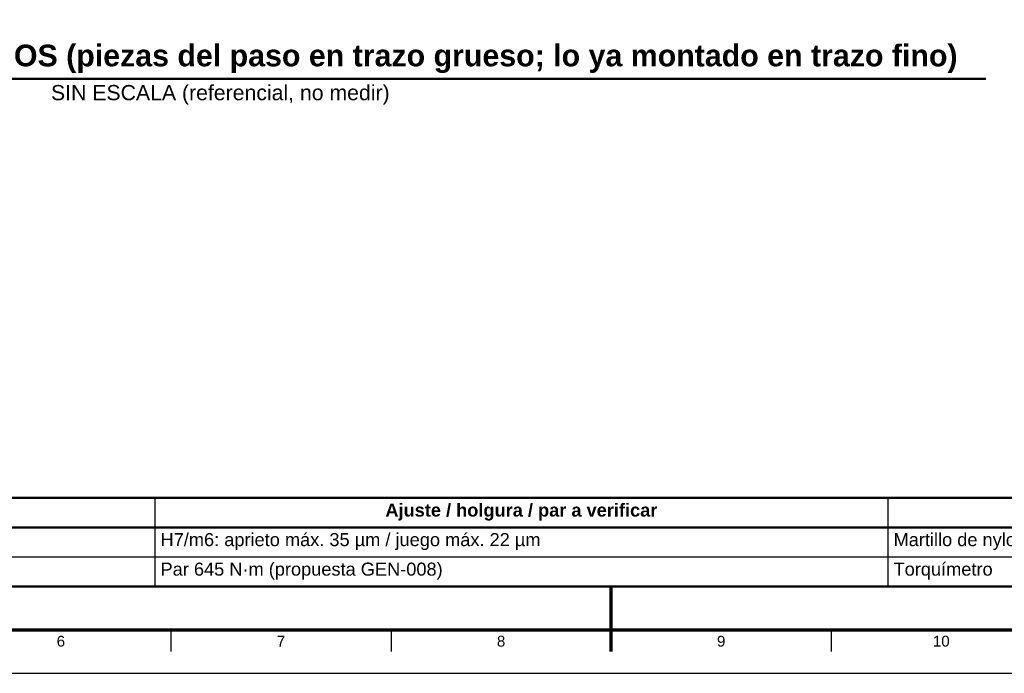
# Model space of a CAD drawing. Header units: millimetres. Extents: x 0 to 841, y 0 to 594.
# Tile 14 of 50: x 289 to 516, y 0 to 151. Entities that reach past the tile are written whole.
import ezdxf
from ezdxf.enums import TextEntityAlignment as Align

# ---------------------------------------------------------------- set-up
doc = ezdxf.new("R2010")
doc.units = ezdxf.units.MM
for name, color, linetype, lineweight in [('FINA', 7, 'CONTINUOUS', 25), ('MARCO', 7, 'CONTINUOUS', 70), ('TXT', 7, 'CONTINUOUS', 25), ('VIS', 7, 'CONTINUOUS', 50)]:
    doc.layers.add(name, color=color, linetype=linetype, lineweight=lineweight)
doc.styles.add('STD', font='LiberationSans-Regular.ttf')
doc.styles.add('STDB', font='LiberationSans-Bold.ttf')

msp = doc.modelspace()

# ---------------------------------------------------------------- linework, layer by layer
at = {"layer": 'FINA'}
for p, q in [((320.43, 40.4), (320.43, 20)), ((489.24, 40.4), (489.24, 20)), ((25, 33.6), (646, 33.6)), ((25, 26.8), (646, 26.8)), ((324.12, 10), (324.12, 5)), ((374.81, 10), (374.81, 5)), ((425.5, 10), (425.5, 5)), ((476.19, 10), (476.19, 5))]:
    msp.add_line(p, q, dxfattribs=at)
msp.add_lwpolyline([(0, 0), (841, 0), (841, 594), (0, 594)], close=True, dxfattribs=at)
at = {"layer": 'MARCO'}
msp.add_line((425.5, 5), (425.5, 20), dxfattribs=at)
msp.add_lwpolyline([(20, 10), (831, 10), (831, 584), (20, 584)], close=True, dxfattribs=at)
at = {"layer": 'VIS'}
for p, q in [((159.23, 136.93), (511.77, 136.93)), ((25, 20), (646, 20))]:
    msp.add_line(p, q, dxfattribs=at)
msp.add_lwpolyline([(25, 33.6), (646, 33.6), (646, 40.4), (25, 40.4)], close=True, dxfattribs=at)

# ---------------------------------------------------------------- texts
at = {"layer": 'TXT', "style": 'STDB'}
msp.add_text('6. PASADORES DE EMPUJE Y PERNOS (piezas del paso en trazo grueso; lo ya montado en trazo fino)', height=5, dxfattribs=at).set_placement((335.5, 138.33), align=Align.BOTTOM_CENTER)
at = {"layer": 'TXT', "style": 'STD'}
msp.add_text('SIN ESCALA (referencial, no medir)', height=3.5, dxfattribs=at).set_placement((335.5, 135.53), align=Align.TOP_CENTER)
at = {"layer": 'TXT'}
for s, height, style, p in [('Ajuste / holgura / par a verificar', 3, 'STDB', (404.83, 37.6)), ('6', 2.5, 'STD', (298.78, 7.4)), ('7', 2.5, 'STD', (349.47, 7.4)), ('8', 2.5, 'STD', (400.16, 7.4)), ('9', 2.5, 'STD', (450.84, 7.4)), ('10', 2.5, 'STD', (501.53, 7.4))]:
    msp.add_text(s, height=height, dxfattribs=dict(at, style=style)).set_placement(p, align=Align.MIDDLE_CENTER)
at = {"layer": 'TXT', "style": 'STD'}
for s, p in [('H7/m6: aprieto máx. 35 µm / juego máx. 22 µm', (321.73, 30.8)), ('Martillo de nylon, extractor', (490.54, 30.8)), ('Par 645 N·m (propuesta GEN-008)', (321.73, 24)), ('Torquímetro', (490.54, 24))]:
    msp.add_text(s, height=3, dxfattribs=at).set_placement(p, align=Align.MIDDLE_LEFT)

doc.saveas('drawing.dxf')
